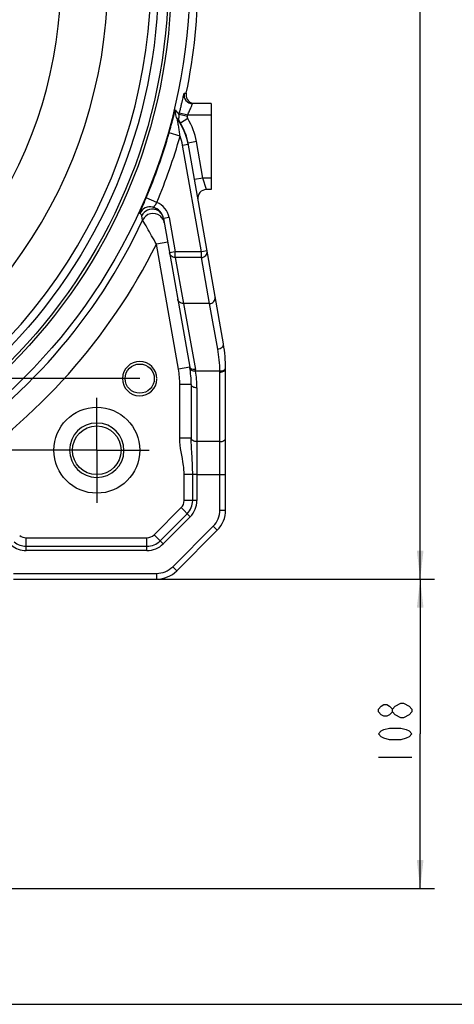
# Model space of a CAD drawing. Header units: millimetres. Extents: x 0 to 990, y 0 to 700.
# Tile 4 of 8: x 501 to 653, y 0 to 344. Entities that reach past the tile are written whole.
import ezdxf

# ---------------------------------------------------------------- set-up
doc = ezdxf.new("R2010")
doc.units = ezdxf.units.MM
doc.header["$LTSCALE"] = 54.45
doc.linetypes.add('CENTER', pattern=[0.6, 0.375, -0.075, 0.075, -0.075])
doc.layers.get('0').update_dxf_attribs({"linetype": 'CONTINUOUS'})
for name, color, linetype in [('010678030000_DXF_AXIS', 7, 'CONTINUOUS'), ('010678030000_DXF_DIMENSION', 7, 'CONTINUOUS'), ('010678030000_DXF_FORMAT', 7, 'CONTINUOUS'), ('010678030000DXF_CONTINUOUS_LINE', 7, 'CONTINUOUS')]:
    doc.layers.add(name, color=color, linetype=linetype)
doc.styles.get("Standard").update_dxf_attribs({"font": 'txt', "width": 0.7})
doc.dimstyles.new('DIMSTYLE_1', dxfattribs={"dimtxt": 11.666667, "dimasz": 10, "dimexe": 1.5, "dimexo": 0, "dimgap": 0.875, "dimtad": 1, "dimdsep": 46, "dimtxsty": 'Standard', "dimblk": '_FILLED', "dimblk1": '_FILLED', "dimblk2": '_FILLED', "dimcen": 0.09, "dimclrt": 5, "dimazin": 2, "dimtp": 0.01, "dimtm": 0.01, "dimtfac": 1, "dimtofl": 0, "dimtmove": 0, "dimatfit": 3, "dimldrblk": '_FILLED', "dimfxl": 0, "dimtolj": 1, "dimarcsym": 0})
doc.dimstyles.new('DIMSTYLE_4', dxfattribs={"dimtxt": 11.666667, "dimasz": 10, "dimexe": 1.5, "dimexo": 0, "dimgap": 0.875, "dimtad": 1, "dimdsep": 46, "dimtxsty": 'Standard', "dimblk": '_FILLED', "dimblk1": '_FILLED', "dimblk2": '_FILLED', "dimcen": 0.09, "dimclrt": 5, "dimazin": 2, "dimtol": 1, "dimtp": 0.2, "dimtm": 0.2, "dimtfac": 1, "dimtofl": 0, "dimtmove": 0, "dimatfit": 3, "dimldrblk": '_FILLED', "dimfxl": 0, "dimtolj": 1, "dimarcsym": 0})

# ---------------------------------------------------------------- blocks, each defined once
blk = doc.blocks.new('_FILLED')
at = {"color": 0, "linetype": 'ByBlock'}
blk.add_solid([(0, 0), (-1, 0.117), (-1, -0.117)], dxfattribs=at)
blk = doc.blocks.new('*D11')
at = {"layer": '010678030000_DXF_DIMENSION', "color": 2, "linetype": 'Continuous'}
for p, q in [((543.14, 498.39), (108.05, 498.39)), ((113.05, 498.39), (113.05, 358.39)), ((113.05, 218.39), (113.05, 358.39)), ((543.14, 218.39), (108.05, 218.39))]:
    blk.add_line(p, q, dxfattribs=at)
at = {"layer": '010678030000_DXF_DIMENSION', "color": 2, "linetype": 'Continuous', "xscale": 10, "yscale": 10, "zscale": 10}
for p, rotation in [((113.05, 498.39), 90), ((113.05, 218.39), 270)]:
    blk.add_blockref('_FILLED', p, dxfattribs=dict(at, rotation=rotation))
blk = doc.blocks.new('*D12')
at = {"layer": '010678030000_DXF_DIMENSION', "color": 2, "linetype": 'Continuous'}
for p, q in [((509.81, 523.39), (79.76, 523.39)), ((84.76, 523.39), (84.76, 358.39)), ((84.76, 193.39), (84.76, 358.39)), ((509.81, 193.39), (79.76, 193.39))]:
    blk.add_line(p, q, dxfattribs=at)
at = {"layer": '010678030000_DXF_DIMENSION', "color": 2, "linetype": 'Continuous', "xscale": 10, "yscale": 10, "zscale": 10}
for p, rotation in [((84.76, 523.39), 90), ((84.76, 193.39), 270)]:
    blk.add_blockref('_FILLED', p, dxfattribs=dict(at, rotation=rotation))
blk = doc.blocks.new('*D15')
at = {"layer": '010678030000_DXF_DIMENSION', "color": 2, "linetype": 'Continuous'}
for p, q in [((549, 148.39), (646.13, 148.39)), ((641.13, 148.39), (641.13, 94.39)), ((641.13, 40.39), (641.13, 94.39)), ((443.64, 40.39), (646.13, 40.39))]:
    blk.add_line(p, q, dxfattribs=at)
at = {"layer": '010678030000_DXF_DIMENSION', "color": 2, "linetype": 'Continuous', "xscale": 10, "yscale": 10, "zscale": 10}
for p, rotation in [((641.13, 148.39), 90), ((641.13, 40.39), 270)]:
    blk.add_blockref('_FILLED', p, dxfattribs=dict(at, rotation=rotation))
blk = doc.blocks.new('*D17')
at = {"layer": '010678030000_DXF_DIMENSION', "color": 2, "linetype": 'Continuous'}
for p, q in [((549, 568.39), (646.13, 568.39)), ((641.13, 568.39), (641.13, 358.39)), ((641.13, 148.39), (641.13, 358.39)), ((549, 148.39), (646.13, 148.39))]:
    blk.add_line(p, q, dxfattribs=at)
at = {"layer": '010678030000_DXF_DIMENSION', "color": 2, "linetype": 'Continuous', "xscale": 10, "yscale": 10, "zscale": 10}
for p, rotation in [((641.13, 568.39), 90), ((641.13, 148.39), 270)]:
    blk.add_blockref('_FILLED', p, dxfattribs=dict(at, rotation=rotation))

msp = doc.modelspace()

# ---------------------------------------------------------------- linework, layer by layer
at = {"layer": '010678030000_DXF_AXIS', "color": 7, "linetype": 'CENTER'}
for q in [(528.139, 211.726), (509.805, 193.393), (546.472, 193.393), (528.139, 175.06)]:
    msp.add_line((528.139, 193.393), q, dxfattribs=at)
at = {"layer": '010678030000_DXF_DIMENSION', "color": 5, "linetype": 'Continuous'}
for p, q in [((634.32, 105.112), (635.292, 105.112)), ((635.292, 100.008), (634.32, 100.008)), ((626.542, 86.226), (638.209, 86.226))]:
    msp.add_line(p, q, dxfattribs=at)
for points in [[(631.404, 102.049), (630.431, 101.028), (629.459, 100.518), (628.487, 100.518), (627.515, 101.028), (626.542, 102.049), (626.542, 103.07), (627.515, 104.091), (628.487, 104.601), (629.459, 104.601), (630.431, 104.091), (631.404, 103.07)], [(634.32, 100.008), (632.376, 101.028), (631.404, 102.049), (631.404, 103.07), (632.376, 104.091), (634.32, 105.112)], [(635.292, 105.112), (637.237, 104.091), (638.209, 103.07), (638.209, 102.049)], [(638.209, 102.049), (637.237, 101.028), (635.292, 100.008)], [(638.209, 94.393), (637.237, 93.372), (636.265, 92.862), (634.32, 92.351), (630.431, 92.351), (628.487, 92.862), (627.515, 93.372), (626.542, 94.393), (627.515, 95.414), (628.487, 95.924), (630.431, 96.435), (634.32, 96.435), (636.265, 95.924), (637.237, 95.414), (638.209, 94.393)]]:
    msp.add_lwpolyline(points, dxfattribs=at)
at = {"layer": '010678030000_DXF_FORMAT', "color": 7, "linetype": 'Continuous'}
msp.add_line((0, 0), (990, 0), dxfattribs=at)
at = {"layer": '010678030000DXF_CONTINUOUS_LINE', "color": 9, "linetype": 'Continuous'}
for p, q in [((558.693, 318), (559.423, 317.998)), ((559.809, 309.903), (556.897, 310.621)), ((559.929, 310.393), (557.015, 311.104)), ((568.139, 310.393), (559.929, 310.393)), ((559.928, 309.141), (557.37, 307.573)), ((557.25, 303.039), (553.404, 304.136)), ((558.113, 299.87), (560.083, 300.217)), ((564.685, 262.602), (558.113, 299.87)), ((562.972, 301.111), (560.017, 300.59)), ((565.214, 288.392), (562.972, 301.111)), ((565.214, 288.393), (562.26, 287.872)), ((568.139, 288.393), (565.214, 288.392)), ((566.448, 284.393), (565.214, 288.392)), ((549.103, 279.905), (545.419, 281.46)), ((544.165, 273.741), (543.887, 275.238)), ((553.429, 274.609), (551.459, 274.261)), ((553.429, 274.609), (555.546, 262.602)), ((552.913, 266.014), (548.974, 265.319)), ((556.668, 221.687), (548.974, 265.319)), ((555.546, 262.602), (553.576, 262.255)), ((564.685, 262.602), (555.546, 262.602)), ((555.546, 260.67), (555.546, 262.602)), ((566.654, 262.949), (564.685, 262.602)), ((564.685, 260.67), (564.685, 262.602)), ((564.685, 260.67), (555.546, 260.67)), ((555.546, 260.67), (558.382, 244.583)), ((567.521, 244.584), (564.685, 260.67)), ((567.521, 244.584), (558.382, 244.583)), ((558.382, 244.583), (562.576, 221.564)), ((570.409, 228.732), (567.521, 244.584)), ((560.607, 222.382), (556.668, 221.687)), ((571.137, 221.042), (562.667, 221.042)), ((571.139, 172.535), (571.139, 220.653)), ((561.139, 216.304), (557.139, 216.304)), ((557.139, 197.548), (557.139, 216.304)), ((563.139, 215.157), (563.139, 175.849)), ((561.139, 197.592), (557.139, 197.592)), ((571.139, 196.415), (563.139, 196.415)), ((561.648, 184.943), (558.666, 184.943)), ((558.666, 175.849), (558.666, 184.943)), ((561.648, 175.849), (561.648, 184.942)), ((563.139, 184.943), (573.139, 184.943)), ((563.139, 175.849), (558.666, 175.849)), ((548.177, 163.898), (557.633, 173.354)), ((560.795, 170.192), (557.633, 173.354)), ((571.139, 172.535), (573.139, 172.535)), ((550.286, 161.79), (559.741, 171.246)), ((560.795, 170.192), (551.34, 160.736)), ((554.653, 152.736), (568.795, 166.878)), ((568.795, 166.878), (570.21, 165.464)), ((503.464, 162.865), (545.683, 162.865)), ((503.464, 158.393), (503.464, 162.865)), ((545.683, 158.393), (545.683, 162.865)), ((551.34, 160.736), (548.177, 163.898)), ((503.464, 159.884), (545.683, 159.884)), ((545.683, 158.393), (503.464, 158.393)), ((554.653, 152.736), (556.068, 151.322)), ((498.997, 150.393), (548.996, 150.393)), ((548.996, 150.393), (548.996, 148.393))]:
    msp.add_line(p, q, dxfattribs=at)
at = {"layer": '010678030000DXF_CONTINUOUS_LINE', "color": 7, "linetype": 'Continuous'}
for p, q in [((568.139, 314.393), (561.631, 314.393)), ((568.139, 314.393), (568.139, 284.393)), ((572.379, 230.483), (560.017, 300.592)), ((568.139, 284.393), (566.448, 284.393)), ((551.459, 274.261), (560.607, 222.382)), ((573.139, 172.535), (573.139, 221.8)), ((561.139, 216.304), (561.139, 197.592)), ((556.068, 151.322), (570.21, 165.464)), ((498.997, 148.393), (548.996, 148.393))]:
    msp.add_line(p, q, dxfattribs=at)
for centre, radius in [((363.139, 358.393), 197.5), ((363.139, 358.393), 191), ((363.139, 358.393), 190), ((363.139, 358.393), 186.5), ((543.139, 218.393), 5.1), ((528.139, 193.393), 15), ((528.139, 193.393), 8.5)]:
    msp.add_circle(centre, radius, dxfattribs=at)
at = {"layer": '010678030000DXF_CONTINUOUS_LINE', "color": 9, "linetype": 'Continuous'}
for centre, radius, start, end in [((363.139, 358.393), 183.895, 314.60703, 88.00603), ((363.139, 358.393), 168.897, 314.60755, 225.39245), ((363.139, 358.393), 152.508, 313.04039, 226.9596), ((559.51, 311.242), 3.998, 166.48209, 217.17226), ((460.521, 232.989), 123.754, 38.85227, 39.78317), ((560.801, 309.661), 4.021, 166.18474, 182.95861), ((363.139, 358.393), 199.561, 346.14981, 346.29242), ((363.139, 358.393), 202.56, 346.14983, 346.29247), ((708.841, 434.974), 197.925, 219.59441, 220.06709), ((363.139, 358.393), 197.85, 337.11737, 344.08376), ((363.139, 358.393), 201.85, 337.11731, 344.08376), ((540.331, 296.729), 18.058, 10.01547, 20.45308), ((546.535, 273.393), 7, 10, 68.4751), ((547.788, 272.043), 4.001, 51.43003, 154.89929), ((547.524, 273.571), 3.998, 9.95085, 72.27595), ((363.139, 358.393), 199.841, 302.61537, 334.93808), ((363.139, 358.393), 207.84, 303.10307, 333.3965), ((526.148, 220.664), 44.991, 0.48119, 10.33003), ((526.139, 216.304), 31, 0, 10), ((528.391, 215.336), 34.748, 9.45275, 10.32632), ((526.08, 215.152), 37.059, 0.00728, 9.14576), ((523.188, 220.653), 47.95, 359.99988, 0.46465), ((562.983, -327.442), 512.386, 89.98258, 90.14927), ((555.139, 175.849), 3.528, 315, 360), ((555.139, 175.849), 6.509, 315, 360), ((555.139, 175.849), 8, 315, 360), ((563.139, 172.535), 8, 315, 360), ((503.464, 166.393), 3.528, 230, 270), ((545.683, 166.393), 3.528, 270, 315), ((545.683, 166.393), 6.509, 270, 315), ((503.464, 166.393), 8, 230, 270), ((503.464, 166.393), 6.509, 230, 270), ((545.683, 166.393), 8, 270, 315), ((548.996, 158.393), 8, 270, 315)]:
    msp.add_arc(centre, radius, start, end, dxfattribs=at)
at = {"layer": '010678030000DXF_CONTINUOUS_LINE', "color": 7, "linetype": 'Continuous'}
for centre, radius, start, end in [((363.139, 358.393), 200.398, 348.37086, 11.62914), ((561.631, 317.393), 3, 168.32769, 269.99376), ((540.383, 296.743), 20.004, 10.00257, 37.16339), ((540.255, 297.087), 20.072, 18.23646, 31.49411), ((540.299, 297.111), 20.022, 15.77944, 18.21074), ((540.333, 297.12), 19.987, 10.00328, 15.78156), ((566.448, 281.393), 3, 90.00011, 189.99939), ((546.781, 274.363), 4, 75.78024, 155.41908), ((546.535, 273.393), 5, 10, 75.7769), ((523.139, 221.8), 50, 0, 10.00009), ((543.139, 218.393), 6, 0, 358.44775), ((526.139, 216.304), 35, 0.00001, 10), ((528.139, 193.393), 9.5, 90, 89.16603), ((563.139, 172.535), 10, 315, 360), ((548.996, 158.393), 10, 270, 315)]:
    msp.add_arc(centre, radius, start, end, dxfattribs=at)
at = {"layer": '010678030000DXF_CONTINUOUS_LINE', "color": 9, "linetype": 'Continuous'}
for points, knots in [([(557.015, 311.104), (557.124, 311.549), (557.335, 312.423), (557.639, 313.695), (557.916, 314.87), (558.159, 315.903), (558.336, 316.657), (558.458, 317.158), (558.529, 317.45), (558.589, 317.675), (558.631, 317.852), (558.669, 317.933), (558.68, 318), (558.693, 318)], [0, 0, 0, 0, 0.1935028, 0.3801991, 0.5524554, 0.7038934, 0.8286998, 0.8794718, 0.9218344, 0.9553456, 0.9796401, 0.9945381, 1, 1, 1, 1]), ([(559.929, 310.393), (560.139, 310.885), (560.442, 311.605), (560.824, 312.53), (561.071, 313.132), (561.279, 313.636), (561.425, 313.986), (561.52, 314.194), (561.568, 314.301), (561.603, 314.355), (561.621, 314.393), (561.631, 314.393)], [0, 0, 0, 0, 0.3687684, 0.5385282, 0.6903133, 0.8178658, 0.9150769, 0.9506724, 0.9768414, 0.9932927, 1, 1, 1, 1]), ([(553.404, 304.136), (553.664, 305.047), (554.041, 306.399), (554.521, 308.168), (554.848, 309.39), (555.098, 310.33), (555.274, 310.989), (555.384, 311.399), (555.473, 311.711), (555.544, 311.984), (555.585, 312.067), (555.613, 312.189), (555.623, 312.177)], [0, 0, 0, 0, 0.3406321, 0.5048393, 0.6589075, 0.7955466, 0.854373, 0.9050389, 0.9461154, 0.9762674, 0.9944072, 1, 1, 1, 1]), ([(557.25, 303.039), (557.186, 303.59), (557.073, 304.413), (556.899, 305.503), (556.761, 306.312), (556.622, 307.096), (556.503, 307.741), (556.424, 308.193), (556.359, 308.532), (556.355, 308.635), (556.309, 308.846), (556.324, 308.826)], [0, 0, 0, 0, 0.2836121, 0.424929, 0.565189, 0.7029506, 0.8345345, 0.8950955, 0.9482391, 0.9870033, 1, 1, 1, 1]), ([(543.144, 276.026), (543.135, 276.029), (543.159, 276.083), (543.171, 276.145), (543.228, 276.283), (543.33, 276.547), (543.521, 276.999), (543.8, 277.658), (544.146, 278.468), (544.694, 279.75), (545.124, 280.761), (545.419, 281.46)], [0, 0, 0, 0, 0.0048111, 0.0189194, 0.0423772, 0.0749739, 0.1662966, 0.2896427, 0.4407276, 0.6140179, 1, 1, 1, 1]), ([(547.764, 278.24), (547.696, 278.257), (548.014, 278.37), (548.145, 278.459), (548.373, 278.661), (548.558, 278.908), (548.819, 279.325), (548.989, 279.667), (549.103, 279.905)], [0, 0, 0, 0, 0.0956259, 0.2048704, 0.3300846, 0.4748254, 0.6380534, 1, 1, 1, 1]), ([(543.887, 275.238), (543.843, 275.442), (543.654, 275.799), (543.306, 275.985), (543.144, 276.026)], [0, 0, 0, 0, 0.5536211, 1, 1, 1, 1]), ([(548.974, 265.319), (548.418, 266.305), (546.821, 269.116), (545.223, 271.926), (544.165, 273.741)], [0, 0, 0, 0, 0.35017, 1, 1, 1, 1]), ([(555.546, 260.67), (555.092, 260.665), (554.158, 260.967), (553.653, 261.818), (553.576, 262.255)], [0, 0, 0, 0, 0.505735, 1, 1, 1, 1]), ([(564.685, 260.67), (565.245, 260.677), (566.406, 261.18), (566.749, 262.412), (566.654, 262.949)], [0, 0, 0, 0, 0.506724, 1, 1, 1, 1]), ([(558.382, 244.583), (557.928, 244.578), (556.994, 244.88), (556.49, 245.731), (556.413, 246.168)], [0, 0, 0, 0, 0.5057032, 1, 1, 1, 1]), ([(567.521, 244.583), (568.081, 244.59), (569.242, 245.093), (569.585, 246.325), (569.491, 246.863)], [0, 0, 0, 0, 0.5066972, 1, 1, 1, 1]), ([(570.409, 228.732), (570.688, 228.757), (571.224, 228.884), (571.898, 229.281), (572.345, 229.835), (572.414, 230.286), (572.379, 230.483)], [0, 0, 0, 0, 0.2882244, 0.5585477, 0.7942471, 1, 1, 1, 1]), ([(561.645, 221.593), (561.393, 221.642), (560.947, 221.788), (560.641, 222.188), (560.607, 222.382)], [0, 0, 0, 0, 0.5661041, 1, 1, 1, 1]), ([(562.667, 221.042), (562.43, 221.017), (561.971, 221.019), (561.237, 221.167), (560.742, 221.566), (560.693, 221.872)], [0, 0, 0, 0, 0.3135159, 0.5936925, 1, 1, 1, 1]), ([(562.576, 221.564), (562.341, 221.537), (562.026, 221.533), (561.718, 221.578), (561.645, 221.593)], [0, 0, 0, 0, 0.7605182, 1, 1, 1, 1]), ([(571.137, 221.042), (571.54, 221.045), (572.252, 221.156), (572.899, 221.587), (573.046, 221.861)], [0, 0, 0, 0, 0.5644888, 1, 1, 1, 1]), ([(571.139, 220.653), (571.395, 220.653), (571.889, 220.713), (572.655, 220.965), (573.139, 221.467), (573.139, 221.8)], [0, 0, 0, 0, 0.312019, 0.5942268, 1, 1, 1, 1]), ([(563.139, 215.157), (562.882, 215.157), (562.388, 215.217), (561.622, 215.469), (561.139, 215.97), (561.139, 216.304)], [0, 0, 0, 0, 0.312019, 0.5942268, 1, 1, 1, 1]), ([(558.666, 184.943), (558.666, 186.002), (558.3, 190.23), (557.138, 194.374), (557.139, 197.548)], [0, 0, 0, 0, 0.2501388, 1, 1, 1, 1]), ([(563.139, 196.415), (562.882, 196.415), (562.391, 196.468), (561.747, 196.701), (561.276, 197.061), (561.139, 197.407), (561.139, 197.562)], [0, 0, 0, 0, 0.3079741, 0.5857763, 0.8142127, 1, 1, 1, 1]), ([(561.648, 184.942), (561.648, 187.089), (561.464, 191.295), (561.14, 195.495), (561.139, 197.557)], [0, 0, 0, 0, 0.5101347, 1, 1, 1, 1]), ([(571.139, 196.415), (571.395, 196.415), (571.889, 196.474), (572.655, 196.727), (573.139, 197.228), (573.139, 197.562)], [0, 0, 0, 0, 0.3124115, 0.5942176, 1, 1, 1, 1])]:
    msp.add_open_spline(points, degree=3, knots=knots, dxfattribs=at)
at = {"layer": '010678030000DXF_CONTINUOUS_LINE', "color": 7, "linetype": 'Continuous'}
for points in [[(559.423, 317.998), (559.352, 317.654), (559.342, 317.292), (559.395, 316.945)], [(559.395, 316.945), (559.498, 316.257), (559.877, 315.572), (560.405, 315.119)], [(560.405, 315.119), (560.757, 314.816), (561.193, 314.591), (561.644, 314.48)]]:
    msp.add_open_spline(points, degree=3, dxfattribs=at)
at = {"layer": '010678030000DXF_CONTINUOUS_LINE', "color": 9, "linetype": 'Continuous'}
for points in [[(557.37, 307.573), (557.027, 308.132), (556.82, 308.798), (556.786, 309.454)], [(559.928, 309.141), (559.793, 309.36), (559.748, 309.654), (559.809, 309.903)], [(562.972, 301.111), (562.475, 303.93), (561.424, 306.701), (559.928, 309.141)], [(544.715, 276.419), (544.372, 276.081), (544.087, 275.675), (543.887, 275.238)], [(547.311, 277.563), (546.366, 277.513), (545.388, 277.082), (544.715, 276.419)], [(548.741, 277.379), (548.283, 277.525), (547.791, 277.589), (547.311, 277.563)], [(551.227, 274.088), (550.983, 274.5), (550.658, 274.873), (550.283, 275.172)], [(551.727, 272.741), (551.644, 273.213), (551.472, 273.676), (551.227, 274.088)], [(573.046, 221.861), (573.103, 221.965), (573.138, 222.087), (573.137, 222.206)]]:
    msp.add_open_spline(points, degree=3, dxfattribs=at)

# ---------------------------------------------------------------- dimensions: what is measured, and where the dimension line sits
at = {"layer": '010678030000_DXF_DIMENSION', "color": 2, "linetype": 'Continuous'}
for base, p1, p2, angle, dimstyle, picture, middle in [((641.126, 568.393), (548.996, 148.393), (548.996, 568.393), 90, 'DIMSTYLE_1', '*D17', (641.126, 346.143)), ((84.759, 193.393), (509.805, 523.393), (509.805, 193.393), 270, 'DIMSTYLE_4', '*D12', (84.759, 327.087)), ((113.046, 218.393), (543.139, 498.393), (543.139, 218.393), 270, 'DIMSTYLE_4', '*D11', (113.046, 327.087)), ((641.126, 40.393), (548.996, 148.393), (443.639, 40.393), 270, 'DIMSTYLE_1', '*D15', (641.126, 82.143))]:
    dim = msp.add_linear_dim(base=base, p1=p1, p2=p2, angle=angle, dimstyle=dimstyle, dxfattribs=at)
    dim.commit()
    dim.dimension.update_dxf_attribs({"geometry": picture, "text_midpoint": middle, "dimtype": 160})

doc.saveas('drawing.dxf')
